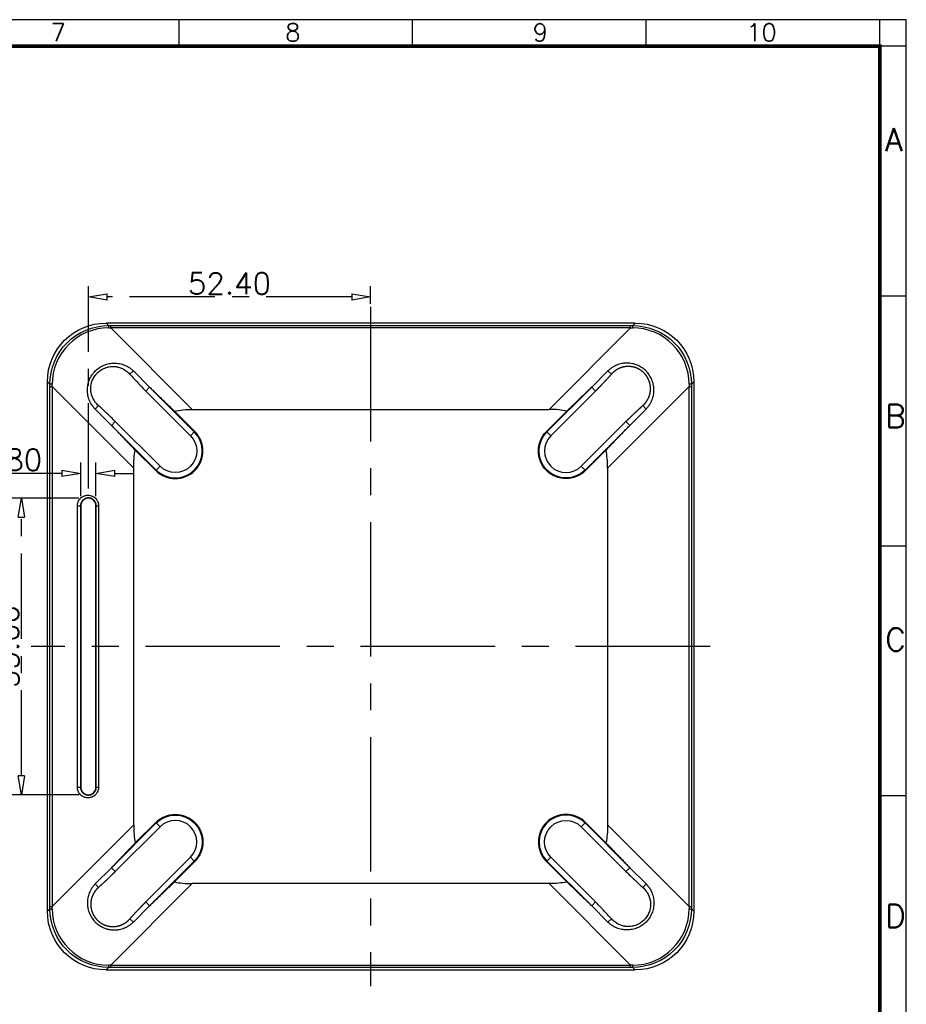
# Model space of a CAD drawing. Header units: millimetres. Extents: x 5301 to 5745, y 376 to 714.
# Tile 6 of 6: x 5580 to 5745, y 532 to 714. Entities that reach past the tile are written whole.
import ezdxf

# ---------------------------------------------------------------- set-up
doc = ezdxf.new("R2010")
doc.units = ezdxf.units.MM
doc.header["$LTSCALE"] = 0.5
doc.linetypes.add('CENTER', pattern=[50.8, 31.75, -6.35, 6.35, -6.35])
doc.layers.add('112', color=7, linetype='Continuous', true_color=0xffffff)
doc.layers.add('A1_KUANG', color=7, linetype='Continuous')
doc.layers.add('A4_KUANG', color=7, linetype='Continuous')
doc.layers.add('core', color=7, linetype='Continuous', lineweight=20)
doc.styles.get("Standard").update_dxf_attribs({"font": 'txt', "bigfont": 'gbcbig.shx'})
doc.dimstyles.new('VT-4.00', dxfattribs={"dimtxt": 4, "dimasz": 3.5, "dimexe": 2, "dimexo": 1.8, "dimgap": 0.5, "dimtad": 1, "dimzin": 0, "dimdsep": 46, "dimtxsty": 'Standard', "dimblk": 'CLOSEDBLANK', "dimcen": 0.3, "dimclrd": 1, "dimclre": 1, "dimclrt": 7, "dimadec": 1, "dimazin": 0, "dimtfac": 1, "dimtofl": 0, "dimtmove": 0, "dimatfit": 3, "dimldrblk": 'CLOSEDBLANK', "dimfxl": 0, "dimtolj": 1, "dimtzin": 0, "dimarcsym": 0})

# ---------------------------------------------------------------- blocks, each defined once
blk = doc.blocks.new('A$C3291225B')
at = {"layer": 'A4_KUANG'}
for p, q in [((179.45, 194.15), (179.45, 197.01)), ((204.67, 194.15), (204.67, 197.01)), ((229.9, 194.15), (229.9, 197.01)), ((255.13, 194.15), (255.13, 197.01)), ((255.14, 0), (255.14, 197.01)), ((258, 194.15), (2.87, 194.15)), ((257.99, 167.16), (255.13, 167.16)), ((257.99, 140.18), (255.13, 140.18)), ((257.99, 113.2), (255.13, 113.2))]:
    blk.add_line(p, q, dxfattribs=at)
at = {"layer": 'A4_KUANG', "color": 8}
blk.add_lwpolyline([(258, 0), (258, 197.01), (0, 197.01), (0, 0)], close=True, dxfattribs=at)
at = {"layer": 'A4_KUANG', "const_width": 0.4}
blk.add_lwpolyline([(2.87, 2.87), (2.87, 194.15), (255.13, 194.15), (255.14, 2.87), (2.87, 2.87)], dxfattribs=at)
at = {"layer": 'A4_KUANG'}
for s, height, p in [('7', 1.91, (165.57, 194.69)), ('8', 1.91, (190.91, 194.69)), ('9', 1.91, (217.64, 194.69)), ('10', 1.91, (240.72, 194.69)), ('A', 2.48, (255.71, 182.82)), ('B', 2.48, (255.71, 152.97)), ('C', 2.48, (255.71, 128.85)), ('D', 2.48, (255.71, 99.01))]:
    blk.add_text(s, height=height, dxfattribs=at).set_placement(p)
blk = doc.blocks.new('_ClosedBlank')
at = {"color": 0, "linetype": 'ByBlock', "lineweight": -2}
for p, q in [((-1, 0.167), (0, 0)), ((-1, 0.167), (-1, -0.167)), ((0, 0), (-1, -0.167))]:
    blk.add_line(p, q, dxfattribs=at)
blk = doc.blocks.new('*D9')
at = {"layer": 'core', "color": 1, "linetype": 'CENTER', "lineweight": -2}
for p, q in [((5590.88, 625.44), (5578.25, 625.44)), ((5580.25, 573.94), (5580.25, 621.94)), ((5590.88, 570.44), (5578.25, 570.44))]:
    blk.add_line(p, q, dxfattribs=at)
at = {"layer": 'Defpoints', "color": 0, "linetype": 'CENTER'}
for p in [(5580.25, 625.44), (5592.68, 625.44), (5592.68, 570.44)]:
    blk.add_point(p, dxfattribs=at)
at = {"layer": 'core', "color": 1, "linetype": 'CENTER', "lineweight": -2, "xscale": 3.5, "yscale": 3.5, "zscale": 3.5}
for p, rotation in [((5580.25, 625.44), 90), ((5580.25, 570.44), 270)]:
    blk.add_blockref('_ClosedBlank', p, dxfattribs=dict(at, rotation=rotation))
at = {"layer": 'core', "color": 7, "linetype": 'CENTER', "insert": (5577.75, 597.94), "char_height": 4, "attachment_point": 5, "rotation": 90}
blk.add_mtext('\\A1;55.00', dxfattribs=at)
blk = doc.blocks.new('*D10')
at = {"layer": 'core', "color": 1, "linetype": 'CENTER', "lineweight": -2}
for p, q in [((5591.28, 625.84), (5591.28, 632.07)), ((5594.08, 625.84), (5594.08, 632.07)), ((5587.78, 630.07), (5571.95, 630.07)), ((5597.58, 630.07), (5601.08, 630.07))]:
    blk.add_line(p, q, dxfattribs=at)
at = {"layer": 'Defpoints', "color": 0, "linetype": 'CENTER'}
for p in [(5591.28, 630.07), (5591.28, 624.04), (5594.08, 624.04)]:
    blk.add_point(p, dxfattribs=at)
at = {"layer": 'core', "color": 1, "linetype": 'CENTER', "lineweight": -2, "xscale": 3.5, "yscale": 3.5, "zscale": 3.5}
blk.add_blockref('_ClosedBlank', (5591.28, 630.07), dxfattribs=at)
at = {"layer": 'core', "color": 1, "linetype": 'CENTER', "lineweight": -2, "xscale": 3.5, "yscale": 3.5, "zscale": 3.5, "rotation": 180}
blk.add_blockref('_ClosedBlank', (5594.08, 630.07), dxfattribs=at)
at = {"layer": 'core', "color": 7, "linetype": 'CENTER', "insert": (5578.12, 632.57), "char_height": 4, "attachment_point": 5}
blk.add_mtext('\\A1;2.80', dxfattribs=at)
blk = doc.blocks.new('*D11')
at = {"layer": 'core', "color": 1, "linetype": 'CENTER', "lineweight": -2}
for p, q in [((5592.68, 627.24), (5592.68, 664.8)), ((5645.08, 661.54), (5645.08, 664.8)), ((5641.58, 662.8), (5596.18, 662.8))]:
    blk.add_line(p, q, dxfattribs=at)
at = {"layer": 'Defpoints', "color": 0, "linetype": 'CENTER'}
for p in [(5592.68, 662.8), (5645.08, 659.74), (5592.68, 625.44)]:
    blk.add_point(p, dxfattribs=at)
at = {"layer": 'core', "color": 1, "linetype": 'CENTER', "lineweight": -2, "xscale": 3.5, "yscale": 3.5, "zscale": 3.5, "rotation": 180}
blk.add_blockref('_ClosedBlank', (5592.68, 662.8), dxfattribs=at)
at = {"layer": 'core', "color": 1, "linetype": 'CENTER', "lineweight": -2, "xscale": 3.5, "yscale": 3.5, "zscale": 3.5}
blk.add_blockref('_ClosedBlank', (5645.08, 662.8), dxfattribs=at)
at = {"layer": 'core', "color": 7, "linetype": 'CENTER', "insert": (5618.88, 665.3), "char_height": 4, "attachment_point": 5}
blk.add_mtext('\\A1;52.40', dxfattribs=at)

msp = doc.modelspace()

# ---------------------------------------------------------------- linework, layer by layer
at = {"layer": '112', "color": 1, "linetype": 'CENTER', "ltscale": 1.571386}
for p, q in [((5645.081, 660.941), (5645.081, 534.944)), ((5708.079, 597.942), (5582.082, 597.942))]:
    msp.add_line(p, q, dxfattribs=at)
at = {"layer": '112', "color": 7}
for p, q in [((5595.975, 657.941), (5596.424, 657.492)), ((5694.186, 657.941), (5595.975, 657.941)), ((5693.738, 657.492), (5694.186, 657.941)), ((5596.823, 657.074), (5596.823, 657.492)), ((5596.823, 657.492), (5693.338, 657.492)), ((5611.966, 641.932), (5596.823, 657.074)), ((5693.338, 657.074), (5596.823, 657.074)), ((5678.195, 641.932), (5693.338, 657.074)), ((5693.338, 657.074), (5693.338, 657.492)), ((5601.031, 649.062), (5600.373, 648.478)), ((5601.031, 649.062), (5604.046, 646.047)), ((5689.13, 649.062), (5686.115, 646.047)), ((5689.13, 649.062), (5689.788, 648.478)), ((5585.531, 646.599), (5585.082, 647.048)), ((5585.082, 548.836), (5585.082, 647.048)), ((5705.079, 647.048), (5704.63, 646.599)), ((5705.079, 647.048), (5705.079, 548.836)), ((5585.531, 646.2), (5585.948, 646.2)), ((5585.531, 549.684), (5585.531, 646.2)), ((5585.948, 646.2), (5601.091, 631.057)), ((5585.948, 646.2), (5585.948, 549.684)), ((5604.046, 646.047), (5603.339, 645.34)), ((5603.339, 645.34), (5611.638, 637.042)), ((5612.345, 637.749), (5604.046, 646.047)), ((5677.816, 637.749), (5686.115, 646.047)), ((5686.822, 645.34), (5678.523, 637.042)), ((5686.115, 646.047), (5686.822, 645.34)), ((5704.213, 646.2), (5689.07, 631.057)), ((5704.213, 549.684), (5704.213, 646.2)), ((5704.213, 646.2), (5704.63, 646.2)), ((5704.63, 646.2), (5704.63, 549.684)), ((5593.961, 641.991), (5594.545, 642.65)), ((5596.975, 638.976), (5593.961, 641.991)), ((5612.432, 637.836), (5608.642, 641.626)), ((5611.966, 641.932), (5678.195, 641.932)), ((5677.729, 637.836), (5681.519, 641.626)), ((5693.186, 638.976), (5696.2, 641.991)), ((5696.2, 641.991), (5695.616, 642.65)), ((5596.975, 638.976), (5597.683, 639.683)), ((5605.981, 631.385), (5597.683, 639.683)), ((5684.18, 631.385), (5692.478, 639.683)), ((5693.186, 638.976), (5692.478, 639.683)), ((5596.975, 638.976), (5605.274, 630.678)), ((5612.345, 637.749), (5611.638, 637.042)), ((5612.345, 637.749), (5612.432, 637.836)), ((5677.816, 637.749), (5677.729, 637.836)), ((5677.816, 637.749), (5678.523, 637.042)), ((5693.186, 638.976), (5684.887, 630.678)), ((5601.396, 634.381), (5605.187, 630.59)), ((5688.765, 634.381), (5684.974, 630.59)), ((5601.091, 564.827), (5601.091, 631.057)), ((5605.274, 630.678), (5605.187, 630.59)), ((5605.274, 630.678), (5605.981, 631.385)), ((5684.887, 630.678), (5684.18, 631.385)), ((5684.887, 630.678), (5684.974, 630.59)), ((5689.07, 631.057), (5689.07, 564.827)), ((5590.636, 571.843), (5590.636, 624.041)), ((5590.636, 624.041), (5591.214, 624.041)), ((5591.282, 624.041), (5591.214, 624.041)), ((5591.214, 624.041), (5591.214, 571.843)), ((5591.282, 624.041), (5591.282, 571.843)), ((5594.082, 624.041), (5594.156, 624.041)), ((5594.082, 571.843), (5594.082, 624.041)), ((5594.156, 624.041), (5594.578, 624.041)), ((5594.156, 571.843), (5594.156, 624.041)), ((5594.578, 624.041), (5594.578, 571.843)), ((5590.636, 571.843), (5591.214, 571.843)), ((5591.282, 571.843), (5591.214, 571.843)), ((5594.082, 571.843), (5594.156, 571.843)), ((5594.156, 571.843), (5594.578, 571.843)), ((5585.948, 549.684), (5601.091, 564.827)), ((5596.975, 556.908), (5605.274, 565.207)), ((5605.981, 564.499), (5597.683, 556.201)), ((5601.396, 561.504), (5605.187, 565.294)), ((5605.274, 565.207), (5605.187, 565.294)), ((5605.274, 565.207), (5605.981, 564.499)), ((5684.887, 565.207), (5684.18, 564.499)), ((5684.18, 564.499), (5692.478, 556.201)), ((5684.887, 565.207), (5684.974, 565.294)), ((5693.186, 556.908), (5684.887, 565.207)), ((5688.765, 561.504), (5684.974, 565.294)), ((5704.213, 549.684), (5689.07, 564.827)), ((5603.339, 550.544), (5611.638, 558.843)), ((5612.345, 558.136), (5604.046, 549.837)), ((5612.432, 558.048), (5608.642, 554.258)), ((5612.345, 558.136), (5611.638, 558.843)), ((5612.345, 558.136), (5612.432, 558.048)), ((5677.816, 558.136), (5677.729, 558.048)), ((5677.729, 558.048), (5681.519, 554.258)), ((5677.816, 558.136), (5678.523, 558.843)), ((5677.816, 558.136), (5686.115, 549.837)), ((5686.822, 550.544), (5678.523, 558.843)), ((5596.975, 556.908), (5593.961, 553.893)), ((5596.975, 556.908), (5597.683, 556.201)), ((5693.186, 556.908), (5692.478, 556.201)), ((5693.186, 556.908), (5696.2, 553.893)), ((5593.961, 553.893), (5594.545, 553.234)), ((5611.966, 553.953), (5596.823, 538.81)), ((5678.195, 553.953), (5611.966, 553.953)), ((5678.195, 553.953), (5693.338, 538.81)), ((5696.2, 553.893), (5695.616, 553.234)), ((5604.046, 549.837), (5603.339, 550.544)), ((5686.115, 549.837), (5686.822, 550.544)), ((5585.082, 548.836), (5585.531, 549.285)), ((5585.531, 549.684), (5585.948, 549.684)), ((5601.031, 546.822), (5604.046, 549.837)), ((5689.13, 546.822), (5686.115, 549.837)), ((5704.213, 549.684), (5704.63, 549.684)), ((5704.63, 549.285), (5705.079, 548.836)), ((5601.031, 546.822), (5600.373, 547.406)), ((5689.13, 546.822), (5689.788, 547.406)), ((5596.424, 538.392), (5595.975, 537.944)), ((5595.975, 537.944), (5694.186, 537.944)), ((5596.823, 538.81), (5693.338, 538.81)), ((5596.823, 538.393), (5596.823, 538.81)), ((5693.338, 538.393), (5596.823, 538.393)), ((5693.338, 538.393), (5693.338, 538.81)), ((5694.186, 537.944), (5693.738, 538.392))]:
    msp.add_line(p, q, dxfattribs=at)
for centre, radius, start, end in [((5608.809, 634.213), 5.123, 225, 45), ((5608.809, 634.213), 5, 225, 45), ((5681.352, 634.213), 4, 135, 315), ((5681.352, 561.671), 5.123, 45, 225), ((5681.352, 561.671), 5, 45, 225), ((5608.809, 561.671), 4, 315, 135)]:
    msp.add_arc(centre, radius, start, end, dxfattribs=at)
at = {"layer": '112', "color": 7, "extrusion": (0, 0, -1)}
for centre, radius, start, end in [((-5681.352, 634.213), 5.123, 225, 45), ((-5681.352, 634.213), 5, 225, 45), ((-5608.809, 634.213), 4, 135, 315), ((-5608.809, 561.671), 5.123, 45, 225), ((-5608.809, 561.671), 5, 45, 225), ((-5681.352, 561.671), 4, 315, 135)]:
    msp.add_arc(centre, radius, start, end, dxfattribs=at)
for centre, major_axis, ratio, start_param, end_param in [((5596.19, 646.833), (-7.93, 7.93), 0.9808148, 5.5074723, 7.0588983), ((5693.971, 646.833), (-7.93, -7.93), 0.9808148, 2.3658797, 3.9173056), ((6051.665, 191.358), (-447.847, 447.847), 0.1105205, 0.0732573, 0.1100738), ((6051.665, 191.358), (-447.847, 447.847), 0.1105205, 6.1731115, 6.209928), ((5238.496, 1004.526), (447.847, -447.847), 0.1105205, 6.1731115, 6.209928), ((5238.496, 1004.526), (447.847, -447.847), 0.1105205, 0.0732573, 0.1100738), ((5596.19, 549.051), (7.93, 7.93), 0.9808148, 2.3658797, 3.9173056), ((5693.971, 549.051), (-7.93, 7.93), 0.9808148, 2.3658797, 3.9173056)]:
    msp.add_ellipse(centre, major_axis=major_axis, ratio=ratio, start_param=start_param, end_param=end_param, dxfattribs=at)
at = {"layer": '112', "color": 7}
for centre, major_axis, ratio, start_param, end_param in [((5596.424, 656.997), (0, 0.5), 0.0030065, 0.139627, 1.4176843), ((5575.891, 667.119), (100.311, -1.774), 0.0986239, 4.9202602, 4.9243439), ((5575.917, 667.602), (99.898, -2.137), 0.0989168, 4.9212478, 4.925334), ((5714.226, 667.593), (-99.853, -2.134), 0.098878, 1.35794, 1.362028), ((5714.23, 667.1), (-100.21, -1.768), 0.0985371, 1.3590392, 1.3631268), ((5693.738, 656.997), (0, -0.5), 0.0030065, 1.7239083, 3.0019657), ((5586.026, 646.599), (-0.5, 0), 0.0030065, 4.865501, 6.1435583), ((5575.432, 667.083), (2.133, -99.842), 0.0988683, 1.3579623, 1.3620508), ((5575.921, 667.096), (1.769, -100.221), 0.0985466, 1.3590176, 1.3631048), ((5714.242, 667.1), (-1.769, -100.232), 0.0985559, 4.9201025, 4.9241893), ((5704.135, 646.599), (-0.5, 0), 0.0030065, 3.2812196, 4.559277), ((5714.74, 667.106), (-2.137, -99.898), 0.0989168, 4.9212478, 4.925334), ((5238.496, 191.358), (447.847, 447.847), 0.1105205, 0.0732573, 0.1100738), ((5238.496, 191.358), (447.847, 447.847), 0.1105205, 6.1731115, 6.209928), ((6051.665, 1004.526), (-447.847, -447.847), 0.1105205, 6.1731115, 6.209928), ((6051.665, 1004.526), (-447.847, -447.847), 0.1105205, 0.0732573, 0.1100738), ((5575.434, 528.805), (-2.133, -99.831), 0.0988586, 1.7795191, 1.783608), ((5586.026, 549.285), (-0.5, 0), 0.0030065, 0.139627, 1.4176843), ((5575.919, 528.784), (-1.769, -100.232), 0.0985562, 1.7785104, 1.7825971), ((5714.242, 528.784), (1.769, -100.232), 0.0985562, 4.500588, 4.5046748), ((5704.135, 549.285), (-0.5, 0), 0.0030065, 1.7239083, 3.0019657), ((5714.731, 528.797), (2.134, -99.853), 0.098878, 4.4995326, 4.5036206), ((5575.923, 528.78), (-100.232, -1.769), 0.0985559, 4.5005888, 4.5046755), ((5596.424, 538.888), (0, -0.5), 0.0030065, 4.865501, 6.1435583), ((5575.944, 528.296), (-99.831, -2.133), 0.0988586, 4.4995773, 4.5036662), ((5714.239, 528.78), (100.232, -1.769), 0.0985561, 1.7785102, 1.782597), ((5714.244, 528.283), (99.898, -2.137), 0.0989168, 1.7796551, 1.7837413), ((5693.738, 538.888), (0, 0.5), 0.0030065, 3.2812196, 4.559277)]:
    msp.add_ellipse(centre, major_axis=major_axis, ratio=ratio, start_param=start_param, end_param=end_param, dxfattribs=at)
for points, degree, knots in [([(5585.531, 646.599), (5585.532, 649.475), (5586.715, 652.298), (5590.727, 656.309), (5593.547, 657.491), (5596.424, 657.492)], 3, [0, 0, 0, 0, 0.5, 0.5, 1, 1, 1, 1]), ([(5596.422, 657.073), (5593.66, 657.064), (5590.955, 655.922), (5587.102, 652.07), (5585.958, 649.363), (5585.95, 646.601)], 3, [0, 0, 0, 0, 0.5, 0.5, 1, 1, 1, 1]), ([(5693.738, 657.492), (5696.614, 657.491), (5699.437, 656.308), (5703.447, 652.296), (5704.629, 649.475), (5704.63, 646.599)], 3, [0, 0, 0, 0, 0.5, 0.5, 1, 1, 1, 1]), ([(5704.211, 646.601), (5704.203, 649.363), (5703.06, 652.068), (5699.208, 655.921), (5696.501, 657.064), (5693.739, 657.073)], 3, [0, 0, 0, 0, 0.5, 0.5, 1, 1, 1, 1]), ([(5593.961, 641.991), (5593.935, 642.017), (5593.884, 642.069), (5593.81, 642.148), (5593.737, 642.229), (5593.667, 642.311), (5593.598, 642.395), (5593.531, 642.48), (5593.466, 642.567), (5593.402, 642.655), (5593.269, 642.85), (5593.082, 643.162), (5592.872, 643.605), (5592.706, 644.066), (5592.546, 644.701), (5592.464, 645.519), (5592.559, 646.502), (5592.845, 647.448), (5593.31, 648.319), (5593.936, 649.083), (5594.699, 649.71), (5595.571, 650.176), (5596.515, 650.462), (5597.498, 650.559), (5598.317, 650.478), (5598.952, 650.318), (5599.414, 650.152), (5599.857, 649.943), (5600.193, 649.742), (5600.434, 649.574), (5600.591, 649.455), (5600.743, 649.33), (5600.891, 649.2), (5600.984, 649.108), (5601.031, 649.062)], 3, [0, 0, 0, 0, 0.0069709, 0.0139278, 0.020874, 0.0278128, 0.0347473, 0.0416808, 0.0486167, 0.0555582, 0.0625085, 0.0938423, 0.1251671, 0.1563346, 0.1874984, 0.2501199, 0.3124184, 0.3749468, 0.4374502, 0.4997726, 0.5623909, 0.6246497, 0.6872425, 0.7496356, 0.8120631, 0.8433828, 0.8747188, 0.9058774, 0.9370637, 0.9496496, 0.9622166, 0.9747844, 0.9873724, 1, 1, 1, 1]), ([(5696.2, 641.991), (5696.32, 642.111), (5696.433, 642.236), (5696.647, 642.498), (5696.747, 642.634), (5696.852, 642.794), (5696.863, 642.811), (5696.886, 642.847), (5696.898, 642.865), (5696.931, 642.919), (5696.953, 642.955), (5697.018, 643.065), (5697.058, 643.138), (5697.175, 643.361), (5697.244, 643.513), (5697.368, 643.821), (5697.422, 643.978), (5697.48, 644.178), (5697.491, 644.219), (5697.507, 644.279), (5697.512, 644.299), (5697.522, 644.34), (5697.527, 644.36), (5697.551, 644.462), (5697.568, 644.543), (5697.613, 644.787), (5697.634, 644.95), (5697.661, 645.275), (5697.667, 645.438), (5697.663, 645.683), (5697.66, 645.764), (5697.653, 645.866), (5697.652, 645.887), (5697.649, 645.928), (5697.647, 645.948), (5697.642, 646.009), (5697.638, 646.05), (5697.615, 646.253), (5697.588, 646.412), (5697.521, 646.726), (5697.481, 646.881), (5697.384, 647.187), (5697.328, 647.338), (5697.201, 647.635), (5697.131, 647.78), (5696.979, 648.059), (5696.896, 648.195), (5696.719, 648.458), (5696.623, 648.585), (5696.496, 648.739), (5696.47, 648.77), (5696.431, 648.815), (5696.418, 648.831), (5696.391, 648.861), (5696.378, 648.875), (5696.31, 648.949), (5696.255, 649.007), (5696.087, 649.176), (5695.969, 649.282), (5695.725, 649.484), (5695.598, 649.579), (5695.399, 649.713), (5695.332, 649.757), (5695.246, 649.809), (5695.229, 649.819), (5695.194, 649.84), (5695.177, 649.85), (5695.125, 649.88), (5695.09, 649.899), (5694.914, 649.995), (5694.77, 650.065), (5694.476, 650.19), (5694.327, 650.245), (5694.097, 650.318), (5694.02, 650.34), (5693.902, 650.371), (5693.863, 650.381), (5693.804, 650.395), (5693.784, 650.4), (5693.744, 650.409), (5693.724, 650.413), (5693.545, 650.451), (5693.386, 650.477), (5693.064, 650.513), (5692.903, 650.524), (5692.578, 650.528), (5692.414, 650.523), (5692.208, 650.506), (5692.167, 650.502), (5692.085, 650.493), (5692.043, 650.488), (5691.921, 650.471), (5691.839, 650.459), (5691.596, 650.414), (5691.436, 650.376), (5691.119, 650.284), (5690.962, 650.231), (5690.729, 650.137), (5690.652, 650.104), (5690.556, 650.06), (5690.537, 650.051), (5690.499, 650.033), (5690.48, 650.024), (5690.423, 649.996), (5690.386, 649.977), (5690.199, 649.88), (5690.055, 649.794), (5689.775, 649.61), (5689.639, 649.51), (5689.377, 649.297), (5689.251, 649.183), (5689.13, 649.062)], 3, [0, 0, 0, 0, 0.03125, 0.03125, 0.0625, 0.0625, 0.0664063, 0.0664063, 0.0703125, 0.0703125, 0.078125, 0.078125, 0.09375, 0.09375, 0.125, 0.125, 0.15625, 0.15625, 0.1640625, 0.1640625, 0.1679687, 0.1679687, 0.171875, 0.171875, 0.1875, 0.1875, 0.21875, 0.21875, 0.25, 0.25, 0.265625, 0.265625, 0.2695312, 0.2695312, 0.2734375, 0.2734375, 0.28125, 0.28125, 0.3125, 0.3125, 0.34375, 0.34375, 0.375, 0.375, 0.40625, 0.40625, 0.4375, 0.4375, 0.46875, 0.46875, 0.4765625, 0.4765625, 0.4804688, 0.4804688, 0.484375, 0.484375, 0.5, 0.5, 0.53125, 0.53125, 0.5625, 0.5625, 0.578125, 0.578125, 0.5820312, 0.5820312, 0.5859375, 0.5859375, 0.59375, 0.59375, 0.625, 0.625, 0.65625, 0.65625, 0.671875, 0.671875, 0.6796875, 0.6796875, 0.6835937, 0.6835937, 0.6875, 0.6875, 0.71875, 0.71875, 0.75, 0.75, 0.78125, 0.78125, 0.7890625, 0.7890625, 0.796875, 0.796875, 0.8125, 0.8125, 0.84375, 0.84375, 0.875, 0.875, 0.890625, 0.890625, 0.8945313, 0.8945313, 0.8984375, 0.8984375, 0.90625, 0.90625, 0.9375, 0.9375, 0.96875, 0.96875, 1, 1, 1, 1]), ([(5594.545, 642.65), (5594.439, 642.743), (5594.339, 642.842), (5594.147, 643.048), (5594.056, 643.156), (5593.959, 643.283), (5593.949, 643.298), (5593.927, 643.326), (5593.917, 643.341), (5593.886, 643.384), (5593.865, 643.413), (5593.805, 643.501), (5593.767, 643.56), (5593.656, 643.741), (5593.589, 643.864), (5593.467, 644.118), (5593.412, 644.248), (5593.352, 644.414), (5593.34, 644.448), (5593.323, 644.499), (5593.318, 644.516), (5593.307, 644.549), (5593.301, 644.567), (5593.276, 644.652), (5593.257, 644.72), (5593.205, 644.926), (5593.179, 645.064), (5593.139, 645.343), (5593.127, 645.483), (5593.119, 645.695), (5593.118, 645.766), (5593.119, 645.854), (5593.12, 645.872), (5593.121, 645.908), (5593.122, 645.926), (5593.124, 645.979), (5593.126, 646.015), (5593.138, 646.192), (5593.155, 646.332), (5593.202, 646.609), (5593.234, 646.746), (5593.31, 647.017), (5593.355, 647.151), (5593.46, 647.416), (5593.519, 647.545), (5593.65, 647.795), (5593.721, 647.916), (5593.875, 648.151), (5593.959, 648.265), (5594.071, 648.403), (5594.094, 648.43), (5594.128, 648.47), (5594.14, 648.484), (5594.164, 648.511), (5594.176, 648.524), (5594.235, 648.59), (5594.284, 648.641), (5594.434, 648.791), (5594.538, 648.885), (5594.757, 649.063), (5594.87, 649.146), (5595.047, 649.263), (5595.108, 649.301), (5595.184, 649.346), (5595.2, 649.355), (5595.231, 649.372), (5595.246, 649.381), (5595.293, 649.407), (5595.324, 649.424), (5595.481, 649.505), (5595.61, 649.564), (5595.871, 649.667), (5596.005, 649.713), (5596.208, 649.77), (5596.277, 649.787), (5596.381, 649.811), (5596.415, 649.818), (5596.468, 649.829), (5596.485, 649.832), (5596.52, 649.839), (5596.538, 649.842), (5596.696, 649.869), (5596.836, 649.885), (5597.117, 649.904), (5597.257, 649.906), (5597.539, 649.896), (5597.679, 649.884), (5597.856, 649.859), (5597.891, 649.853), (5597.961, 649.841), (5597.996, 649.835), (5598.1, 649.815), (5598.169, 649.799), (5598.374, 649.748), (5598.509, 649.707), (5598.773, 649.611), (5598.903, 649.557), (5599.094, 649.465), (5599.157, 649.433), (5599.235, 649.39), (5599.251, 649.381), (5599.282, 649.364), (5599.297, 649.355), (5599.343, 649.328), (5599.374, 649.31), (5599.525, 649.218), (5599.641, 649.138), (5599.865, 648.968), (5599.973, 648.877), (5600.179, 648.686), (5600.278, 648.585), (5600.373, 648.478)], 3, [0, 0, 0, 0, 0.03125, 0.03125, 0.0625, 0.0625, 0.0664063, 0.0664063, 0.0703125, 0.0703125, 0.078125, 0.078125, 0.09375, 0.09375, 0.125, 0.125, 0.15625, 0.15625, 0.1640625, 0.1640625, 0.1679687, 0.1679687, 0.171875, 0.171875, 0.1875, 0.1875, 0.21875, 0.21875, 0.25, 0.25, 0.265625, 0.265625, 0.2695312, 0.2695312, 0.2734375, 0.2734375, 0.28125, 0.28125, 0.3125, 0.3125, 0.34375, 0.34375, 0.375, 0.375, 0.40625, 0.40625, 0.4375, 0.4375, 0.46875, 0.46875, 0.4765625, 0.4765625, 0.4804688, 0.4804688, 0.484375, 0.484375, 0.5, 0.5, 0.53125, 0.53125, 0.5625, 0.5625, 0.578125, 0.578125, 0.5820312, 0.5820312, 0.5859375, 0.5859375, 0.59375, 0.59375, 0.625, 0.625, 0.65625, 0.65625, 0.671875, 0.671875, 0.6796875, 0.6796875, 0.6835937, 0.6835937, 0.6875, 0.6875, 0.71875, 0.71875, 0.75, 0.75, 0.78125, 0.78125, 0.7890625, 0.7890625, 0.796875, 0.796875, 0.8125, 0.8125, 0.84375, 0.84375, 0.875, 0.875, 0.890625, 0.890625, 0.8945313, 0.8945313, 0.8984375, 0.8984375, 0.90625, 0.90625, 0.9375, 0.9375, 0.96875, 0.96875, 1, 1, 1, 1]), ([(5695.616, 642.65), (5695.937, 642.935), (5696.194, 643.274), (5696.452, 643.613), (5696.635, 643.995), (5696.82, 644.38), (5696.922, 644.792), (5697.024, 645.204), (5697.04, 645.628), (5697.055, 646.054), (5696.982, 646.474), (5696.909, 646.891), (5696.752, 647.287), (5696.596, 647.681), (5696.361, 648.037), (5696.127, 648.392), (5695.825, 648.693), (5695.525, 648.992), (5695.171, 649.226), (5694.815, 649.46), (5694.419, 649.616), (5694.023, 649.773), (5693.604, 649.845), (5693.186, 649.917), (5692.762, 649.901), (5692.337, 649.885), (5691.922, 649.782), (5691.513, 649.68), (5691.13, 649.495), (5690.748, 649.312), (5690.408, 649.053), (5690.072, 648.797), (5689.788, 648.478)], 2, [0, 0, 0, 0.0625, 0.0625, 0.125, 0.125, 0.1875, 0.1875, 0.25, 0.25, 0.3125, 0.3125, 0.375, 0.375, 0.4375, 0.4375, 0.5, 0.5, 0.5625, 0.5625, 0.625, 0.625, 0.6875, 0.6875, 0.75, 0.75, 0.8125, 0.8125, 0.875, 0.875, 0.9375, 0.9375, 1, 1, 1]), ([(5600.373, 648.478), (5600.605, 648.216), (5600.846, 647.95), (5601.336, 647.415), (5601.587, 647.147), (5601.964, 646.749), (5602.09, 646.617), (5602.342, 646.354), (5602.468, 646.224), (5602.845, 645.838), (5603.094, 645.585), (5603.339, 645.34)], 3, [0, 0, 0, 0, 0.25, 0.25, 0.5, 0.5, 0.625, 0.625, 0.75, 0.75, 1, 1, 1, 1]), ([(5689.788, 648.478), (5689.107, 647.709), (5688.328, 646.887), (5687.597, 646.115), (5686.822, 645.34)], 2, [0, 0, 0, 0.5, 0.5, 1, 1, 1]), ([(5597.683, 639.683), (5597.412, 639.954), (5597.139, 640.223), (5596.597, 640.75), (5596.327, 641.009), (5595.929, 641.385), (5595.798, 641.508), (5595.537, 641.75), (5595.409, 641.869), (5595.028, 642.218), (5594.782, 642.44), (5594.545, 642.65)], 3, [0, 0, 0, 0, 0.25, 0.25, 0.5, 0.5, 0.625, 0.625, 0.75, 0.75, 1, 1, 1, 1]), ([(5692.478, 639.683), (5693.253, 640.458), (5694.026, 641.19), (5694.848, 641.968), (5695.616, 642.65)], 2, [0, 0, 0, 0.5, 0.5, 1, 1, 1]), ([(5590.636, 624.041), (5590.636, 624.173), (5590.65, 624.301), (5590.688, 624.491), (5590.704, 624.554), (5590.742, 624.678), (5590.764, 624.74), (5590.839, 624.919), (5590.9, 625.033), (5591.008, 625.194), (5591.047, 625.246), (5591.129, 625.347), (5591.172, 625.394), (5591.309, 625.53), (5591.409, 625.611), (5591.571, 625.718), (5591.626, 625.751), (5591.74, 625.811), (5591.856, 625.865), (5591.976, 625.908), (5592.099, 625.946), (5592.162, 625.962), (5592.351, 626), (5592.478, 626.012), (5592.734, 626.013), (5592.863, 626), (5593.114, 625.949), (5593.237, 625.912), (5593.415, 625.839), (5593.474, 625.811), (5593.588, 625.751), (5593.643, 625.718), (5593.803, 625.613), (5593.903, 625.532), (5594.088, 625.349), (5594.17, 625.249), (5594.277, 625.089), (5594.31, 625.034), (5594.372, 624.919), (5594.4, 624.86), (5594.475, 624.68), (5594.513, 624.557), (5594.565, 624.304), (5594.578, 624.173), (5594.578, 624.041)], 3, [0, 0, 0, 0, 0.0625, 0.0625, 0.09375, 0.09375, 0.125, 0.125, 0.1875, 0.1875, 0.21875, 0.21875, 0.25, 0.25, 0.3125, 0.3125, 0.34375, 0.34375, 0.375, 0.40625, 0.40625, 0.4375, 0.4375, 0.5, 0.5, 0.5625, 0.5625, 0.625, 0.625, 0.65625, 0.65625, 0.6875, 0.6875, 0.75, 0.75, 0.8125, 0.8125, 0.84375, 0.84375, 0.875, 0.875, 0.9375, 0.9375, 1, 1, 1, 1]), ([(5594.156, 624.041), (5594.156, 624.14), (5594.146, 624.238), (5594.107, 624.428), (5594.078, 624.52), (5594.022, 624.655), (5594.001, 624.699), (5593.955, 624.785), (5593.93, 624.826), (5593.849, 624.946), (5593.788, 625.02), (5593.65, 625.156), (5593.575, 625.216), (5593.455, 625.295), (5593.414, 625.319), (5593.329, 625.364), (5593.285, 625.384), (5593.153, 625.438), (5593.062, 625.466), (5592.875, 625.503), (5592.779, 625.513), (5592.589, 625.513), (5592.495, 625.503), (5592.354, 625.475), (5592.307, 625.463), (5592.216, 625.435), (5592.171, 625.419), (5592.039, 625.365), (5591.954, 625.321), (5591.793, 625.215), (5591.718, 625.155), (5591.582, 625.02), (5591.52, 624.945), (5591.412, 624.784), (5591.367, 624.699), (5591.31, 624.565), (5591.294, 624.519), (5591.265, 624.425), (5591.253, 624.378), (5591.224, 624.236), (5591.214, 624.14), (5591.214, 624.041)], 3, [0, 0, 0, 0, 0.0625, 0.0625, 0.125, 0.125, 0.15625, 0.15625, 0.1875, 0.1875, 0.25, 0.25, 0.3125, 0.3125, 0.34375, 0.34375, 0.375, 0.375, 0.4375, 0.4375, 0.5, 0.5, 0.5625, 0.5625, 0.59375, 0.59375, 0.625, 0.625, 0.6875, 0.6875, 0.75, 0.75, 0.8125, 0.8125, 0.875, 0.875, 0.90625, 0.90625, 0.9375, 0.9375, 1, 1, 1, 1]), ([(5594.082, 624.041), (5594.082, 624.409), (5593.931, 624.772), (5593.413, 625.291), (5593.048, 625.441), (5592.315, 625.441), (5591.951, 625.291), (5591.433, 624.772), (5591.282, 624.409), (5591.282, 624.041)], 3, [0, 0, 0, 0, 0.25, 0.25, 0.5, 0.5, 0.75, 0.75, 1, 1, 1, 1]), ([(5594.578, 571.843), (5594.578, 571.712), (5594.565, 571.583), (5594.527, 571.393), (5594.511, 571.331), (5594.472, 571.206), (5594.45, 571.145), (5594.375, 570.965), (5594.315, 570.852), (5594.207, 570.69), (5594.168, 570.638), (5594.086, 570.538), (5594.042, 570.49), (5593.906, 570.354), (5593.806, 570.273), (5593.644, 570.166), (5593.588, 570.133), (5593.475, 570.073), (5593.359, 570.019), (5593.238, 569.976), (5593.115, 569.939), (5593.052, 569.923), (5592.863, 569.885), (5592.736, 569.872), (5592.481, 569.872), (5592.351, 569.885), (5592.1, 569.935), (5591.978, 569.972), (5591.8, 570.045), (5591.741, 570.073), (5591.627, 570.133), (5591.571, 570.166), (5591.411, 570.272), (5591.311, 570.352), (5591.127, 570.535), (5591.045, 570.635), (5590.937, 570.795), (5590.904, 570.851), (5590.843, 570.965), (5590.815, 571.024), (5590.74, 571.204), (5590.702, 571.327), (5590.65, 571.581), (5590.636, 571.712), (5590.636, 571.843)], 3, [0, 0, 0, 0, 0.0625, 0.0625, 0.09375, 0.09375, 0.125, 0.125, 0.1875, 0.1875, 0.21875, 0.21875, 0.25, 0.25, 0.3125, 0.3125, 0.34375, 0.34375, 0.375, 0.40625, 0.40625, 0.4375, 0.4375, 0.5, 0.5, 0.5625, 0.5625, 0.625, 0.625, 0.65625, 0.65625, 0.6875, 0.6875, 0.75, 0.75, 0.8125, 0.8125, 0.84375, 0.84375, 0.875, 0.875, 0.9375, 0.9375, 1, 1, 1, 1]), ([(5591.214, 571.843), (5591.214, 571.745), (5591.224, 571.646), (5591.263, 571.456), (5591.292, 571.364), (5591.348, 571.229), (5591.369, 571.185), (5591.415, 571.1), (5591.44, 571.058), (5591.521, 570.939), (5591.582, 570.864), (5591.72, 570.728), (5591.795, 570.668), (5591.914, 570.59), (5591.956, 570.565), (5592.041, 570.521), (5592.085, 570.5), (5592.217, 570.446), (5592.308, 570.419), (5592.495, 570.381), (5592.591, 570.371), (5592.781, 570.372), (5592.875, 570.381), (5593.016, 570.409), (5593.062, 570.421), (5593.154, 570.449), (5593.199, 570.465), (5593.331, 570.519), (5593.416, 570.564), (5593.577, 570.669), (5593.651, 570.729), (5593.788, 570.864), (5593.85, 570.94), (5593.958, 571.1), (5594.003, 571.185), (5594.06, 571.32), (5594.076, 571.366), (5594.105, 571.459), (5594.117, 571.506), (5594.146, 571.648), (5594.156, 571.745), (5594.156, 571.843)], 3, [0, 0, 0, 0, 0.0625, 0.0625, 0.125, 0.125, 0.15625, 0.15625, 0.1875, 0.1875, 0.25, 0.25, 0.3125, 0.3125, 0.34375, 0.34375, 0.375, 0.375, 0.4375, 0.4375, 0.5, 0.5, 0.5625, 0.5625, 0.59375, 0.59375, 0.625, 0.625, 0.6875, 0.6875, 0.75, 0.75, 0.8125, 0.8125, 0.875, 0.875, 0.90625, 0.90625, 0.9375, 0.9375, 1, 1, 1, 1]), ([(5591.282, 571.843), (5591.282, 571.475), (5591.433, 571.112), (5591.951, 570.594), (5592.315, 570.443), (5593.048, 570.443), (5593.413, 570.594), (5593.931, 571.112), (5594.082, 571.475), (5594.082, 571.843)], 3, [0, 0, 0, 0, 0.25, 0.25, 0.5, 0.5, 0.75, 0.75, 1, 1, 1, 1]), ([(5597.683, 556.201), (5596.908, 555.426), (5596.135, 554.695), (5595.314, 553.916), (5594.545, 553.234)], 2, [0, 0, 0, 0.5, 0.5, 1, 1, 1]), ([(5692.478, 556.201), (5692.749, 555.93), (5693.022, 555.662), (5693.564, 555.134), (5693.834, 554.876), (5694.232, 554.5), (5694.364, 554.376), (5694.624, 554.134), (5694.752, 554.015), (5695.133, 553.667), (5695.379, 553.445), (5695.616, 553.234)], 3, [0, 0, 0, 0, 0.25, 0.25, 0.5, 0.5, 0.625, 0.625, 0.75, 0.75, 1, 1, 1, 1]), ([(5593.961, 553.893), (5593.841, 553.773), (5593.728, 553.648), (5593.514, 553.386), (5593.414, 553.25), (5593.309, 553.091), (5593.298, 553.073), (5593.275, 553.037), (5593.263, 553.019), (5593.23, 552.965), (5593.208, 552.929), (5593.144, 552.82), (5593.103, 552.746), (5592.986, 552.523), (5592.917, 552.372), (5592.793, 552.063), (5592.739, 551.906), (5592.681, 551.706), (5592.67, 551.666), (5592.654, 551.605), (5592.649, 551.585), (5592.639, 551.544), (5592.634, 551.524), (5592.61, 551.423), (5592.593, 551.341), (5592.548, 551.097), (5592.527, 550.935), (5592.5, 550.609), (5592.494, 550.446), (5592.498, 550.202), (5592.501, 550.12), (5592.508, 550.018), (5592.509, 549.997), (5592.512, 549.957), (5592.514, 549.936), (5592.519, 549.875), (5592.523, 549.834), (5592.546, 549.632), (5592.573, 549.472), (5592.64, 549.158), (5592.681, 549.003), (5592.777, 548.697), (5592.833, 548.546), (5592.96, 548.249), (5593.03, 548.105), (5593.182, 547.825), (5593.265, 547.689), (5593.442, 547.426), (5593.538, 547.299), (5593.665, 547.145), (5593.691, 547.114), (5593.73, 547.069), (5593.743, 547.054), (5593.77, 547.024), (5593.783, 547.009), (5593.851, 546.935), (5593.906, 546.877), (5594.075, 546.708), (5594.192, 546.602), (5594.436, 546.4), (5594.563, 546.305), (5594.762, 546.171), (5594.829, 546.128), (5594.915, 546.076), (5594.932, 546.065), (5594.967, 546.045), (5594.984, 546.035), (5595.036, 546.004), (5595.071, 545.985), (5595.247, 545.889), (5595.391, 545.82), (5595.685, 545.695), (5595.834, 545.639), (5596.064, 545.567), (5596.141, 545.544), (5596.259, 545.513), (5596.298, 545.503), (5596.357, 545.489), (5596.377, 545.485), (5596.417, 545.476), (5596.437, 545.471), (5596.616, 545.433), (5596.776, 545.407), (5597.097, 545.371), (5597.258, 545.361), (5597.583, 545.356), (5597.747, 545.361), (5597.953, 545.379), (5597.994, 545.382), (5598.077, 545.391), (5598.118, 545.396), (5598.24, 545.413), (5598.322, 545.426), (5598.565, 545.471), (5598.725, 545.508), (5599.042, 545.6), (5599.199, 545.654), (5599.432, 545.747), (5599.509, 545.78), (5599.605, 545.824), (5599.624, 545.833), (5599.662, 545.851), (5599.681, 545.86), (5599.738, 545.888), (5599.775, 545.907), (5599.962, 546.005), (5600.106, 546.09), (5600.386, 546.274), (5600.522, 546.374), (5600.784, 546.587), (5600.91, 546.701), (5601.031, 546.822)], 3, [0, 0, 0, 0, 0.03125, 0.03125, 0.0625, 0.0625, 0.0664063, 0.0664063, 0.0703125, 0.0703125, 0.078125, 0.078125, 0.09375, 0.09375, 0.125, 0.125, 0.15625, 0.15625, 0.1640625, 0.1640625, 0.1679687, 0.1679687, 0.171875, 0.171875, 0.1875, 0.1875, 0.21875, 0.21875, 0.25, 0.25, 0.265625, 0.265625, 0.2695312, 0.2695312, 0.2734375, 0.2734375, 0.28125, 0.28125, 0.3125, 0.3125, 0.34375, 0.34375, 0.375, 0.375, 0.40625, 0.40625, 0.4375, 0.4375, 0.46875, 0.46875, 0.4765625, 0.4765625, 0.4804688, 0.4804688, 0.484375, 0.484375, 0.5, 0.5, 0.53125, 0.53125, 0.5625, 0.5625, 0.578125, 0.578125, 0.5820312, 0.5820312, 0.5859375, 0.5859375, 0.59375, 0.59375, 0.625, 0.625, 0.65625, 0.65625, 0.671875, 0.671875, 0.6796875, 0.6796875, 0.6835937, 0.6835937, 0.6875, 0.6875, 0.71875, 0.71875, 0.75, 0.75, 0.78125, 0.78125, 0.7890625, 0.7890625, 0.796875, 0.796875, 0.8125, 0.8125, 0.84375, 0.84375, 0.875, 0.875, 0.890625, 0.890625, 0.8945313, 0.8945313, 0.8984375, 0.8984375, 0.90625, 0.90625, 0.9375, 0.9375, 0.96875, 0.96875, 1, 1, 1, 1]), ([(5696.2, 553.893), (5696.226, 553.867), (5696.277, 553.816), (5696.351, 553.736), (5696.424, 553.655), (5696.494, 553.573), (5696.563, 553.489), (5696.63, 553.404), (5696.695, 553.317), (5696.759, 553.229), (5696.892, 553.035), (5697.079, 552.723), (5697.289, 552.279), (5697.455, 551.818), (5697.615, 551.184), (5697.697, 550.365), (5697.602, 549.382), (5697.316, 548.437), (5696.851, 547.565), (5696.225, 546.801), (5695.462, 546.174), (5694.59, 545.708), (5693.646, 545.422), (5692.663, 545.326), (5691.844, 545.407), (5691.209, 545.566), (5690.747, 545.732), (5690.304, 545.941), (5689.968, 546.143), (5689.727, 546.311), (5689.57, 546.429), (5689.418, 546.554), (5689.271, 546.684), (5689.177, 546.776), (5689.13, 546.822)], 3, [0, 0, 0, 0, 0.0069709, 0.0139278, 0.020874, 0.0278128, 0.0347473, 0.0416808, 0.0486167, 0.0555582, 0.0625085, 0.0938423, 0.1251671, 0.1563346, 0.1874984, 0.2501199, 0.3124184, 0.3749468, 0.4374502, 0.4997726, 0.5623909, 0.6246497, 0.6872425, 0.7496356, 0.8120631, 0.8433828, 0.8747188, 0.9058774, 0.9370637, 0.9496496, 0.9622166, 0.9747844, 0.9873724, 1, 1, 1, 1]), ([(5594.545, 553.234), (5594.224, 552.949), (5593.967, 552.611), (5593.709, 552.271), (5593.526, 551.889), (5593.341, 551.505), (5593.239, 551.092), (5593.137, 550.68), (5593.121, 550.256), (5593.106, 549.831), (5593.179, 549.41), (5593.252, 548.993), (5593.409, 548.597), (5593.566, 548.203), (5593.8, 547.848), (5594.034, 547.493), (5594.336, 547.191), (5594.636, 546.892), (5594.99, 546.659), (5595.346, 546.425), (5595.742, 546.268), (5596.138, 546.111), (5596.557, 546.039), (5596.975, 545.967), (5597.399, 545.983), (5597.824, 545.999), (5598.239, 546.102), (5598.648, 546.205), (5599.031, 546.389), (5599.413, 546.573), (5599.753, 546.832), (5600.089, 547.087), (5600.373, 547.406)], 2, [0, 0, 0, 0.0625, 0.0625, 0.125, 0.125, 0.1875, 0.1875, 0.25, 0.25, 0.3125, 0.3125, 0.375, 0.375, 0.4375, 0.4375, 0.5, 0.5, 0.5625, 0.5625, 0.625, 0.625, 0.6875, 0.6875, 0.75, 0.75, 0.8125, 0.8125, 0.875, 0.875, 0.9375, 0.9375, 1, 1, 1]), ([(5695.616, 553.234), (5695.722, 553.141), (5695.822, 553.043), (5696.014, 552.836), (5696.105, 552.728), (5696.202, 552.601), (5696.212, 552.587), (5696.234, 552.558), (5696.244, 552.544), (5696.275, 552.5), (5696.296, 552.471), (5696.356, 552.383), (5696.394, 552.324), (5696.505, 552.143), (5696.572, 552.02), (5696.694, 551.766), (5696.749, 551.636), (5696.809, 551.47), (5696.821, 551.436), (5696.838, 551.386), (5696.843, 551.369), (5696.854, 551.335), (5696.86, 551.318), (5696.885, 551.233), (5696.904, 551.164), (5696.956, 550.958), (5696.982, 550.82), (5697.022, 550.542), (5697.034, 550.401), (5697.042, 550.19), (5697.043, 550.119), (5697.042, 550.03), (5697.041, 550.012), (5697.04, 549.976), (5697.04, 549.959), (5697.037, 549.905), (5697.035, 549.87), (5697.023, 549.693), (5697.007, 549.553), (5696.959, 549.275), (5696.928, 549.138), (5696.851, 548.867), (5696.806, 548.733), (5696.701, 548.468), (5696.642, 548.339), (5696.512, 548.089), (5696.44, 547.968), (5696.286, 547.733), (5696.202, 547.619), (5696.09, 547.482), (5696.067, 547.454), (5696.033, 547.414), (5696.021, 547.4), (5695.997, 547.374), (5695.985, 547.36), (5695.926, 547.294), (5695.877, 547.243), (5695.727, 547.093), (5695.623, 546.999), (5695.404, 546.821), (5695.291, 546.738), (5695.114, 546.621), (5695.054, 546.584), (5694.977, 546.539), (5694.961, 546.53), (5694.93, 546.512), (5694.915, 546.503), (5694.868, 546.478), (5694.837, 546.461), (5694.68, 546.379), (5694.551, 546.32), (5694.29, 546.217), (5694.157, 546.172), (5693.953, 546.114), (5693.884, 546.097), (5693.78, 546.073), (5693.746, 546.066), (5693.693, 546.056), (5693.676, 546.052), (5693.641, 546.046), (5693.623, 546.043), (5693.466, 546.015), (5693.325, 545.999), (5693.044, 545.98), (5692.904, 545.978), (5692.622, 545.988), (5692.482, 546.001), (5692.306, 546.026), (5692.27, 546.031), (5692.2, 546.043), (5692.165, 546.049), (5692.061, 546.07), (5691.992, 546.085), (5691.787, 546.136), (5691.652, 546.177), (5691.388, 546.273), (5691.258, 546.327), (5691.067, 546.419), (5691.004, 546.452), (5690.926, 546.494), (5690.91, 546.503), (5690.879, 546.52), (5690.864, 546.529), (5690.818, 546.556), (5690.787, 546.574), (5690.636, 546.667), (5690.52, 546.746), (5690.296, 546.916), (5690.188, 547.007), (5689.982, 547.199), (5689.883, 547.3), (5689.788, 547.406)], 3, [0, 0, 0, 0, 0.03125, 0.03125, 0.0625, 0.0625, 0.0664063, 0.0664063, 0.0703125, 0.0703125, 0.078125, 0.078125, 0.09375, 0.09375, 0.125, 0.125, 0.15625, 0.15625, 0.1640625, 0.1640625, 0.1679687, 0.1679687, 0.171875, 0.171875, 0.1875, 0.1875, 0.21875, 0.21875, 0.25, 0.25, 0.265625, 0.265625, 0.2695312, 0.2695312, 0.2734375, 0.2734375, 0.28125, 0.28125, 0.3125, 0.3125, 0.34375, 0.34375, 0.375, 0.375, 0.40625, 0.40625, 0.4375, 0.4375, 0.46875, 0.46875, 0.4765625, 0.4765625, 0.4804688, 0.4804688, 0.484375, 0.484375, 0.5, 0.5, 0.53125, 0.53125, 0.5625, 0.5625, 0.578125, 0.578125, 0.5820312, 0.5820312, 0.5859375, 0.5859375, 0.59375, 0.59375, 0.625, 0.625, 0.65625, 0.65625, 0.671875, 0.671875, 0.6796875, 0.6796875, 0.6835937, 0.6835937, 0.6875, 0.6875, 0.71875, 0.71875, 0.75, 0.75, 0.78125, 0.78125, 0.7890625, 0.7890625, 0.796875, 0.796875, 0.8125, 0.8125, 0.84375, 0.84375, 0.875, 0.875, 0.890625, 0.890625, 0.8945313, 0.8945313, 0.8984375, 0.8984375, 0.90625, 0.90625, 0.9375, 0.9375, 0.96875, 0.96875, 1, 1, 1, 1]), ([(5600.373, 547.406), (5601.054, 548.175), (5601.833, 548.997), (5602.564, 549.769), (5603.339, 550.544)], 2, [0, 0, 0, 0.5, 0.5, 1, 1, 1]), ([(5689.788, 547.406), (5689.556, 547.668), (5689.316, 547.935), (5688.825, 548.469), (5688.574, 548.737), (5688.197, 549.135), (5688.071, 549.267), (5687.819, 549.53), (5687.693, 549.66), (5687.316, 550.047), (5687.067, 550.299), (5686.822, 550.544)], 3, [0, 0, 0, 0, 0.25, 0.25, 0.5, 0.5, 0.625, 0.625, 0.75, 0.75, 1, 1, 1, 1]), ([(5596.424, 538.392), (5593.547, 538.394), (5590.724, 539.577), (5586.714, 543.588), (5585.532, 546.409), (5585.531, 549.285)], 3, [0, 0, 0, 0, 0.5, 0.5, 1, 1, 1, 1]), ([(5585.95, 549.284), (5585.958, 546.521), (5587.101, 543.817), (5590.953, 539.964), (5593.66, 538.82), (5596.422, 538.811)], 3, [0, 0, 0, 0, 0.5, 0.5, 1, 1, 1, 1]), ([(5704.63, 549.285), (5704.629, 546.409), (5703.446, 543.586), (5699.435, 539.575), (5696.614, 538.394), (5693.738, 538.392)], 3, [0, 0, 0, 0, 0.5, 0.5, 1, 1, 1, 1]), ([(5693.739, 538.811), (5696.501, 538.82), (5699.206, 539.962), (5703.059, 543.815), (5704.203, 546.521), (5704.211, 549.284)], 3, [0, 0, 0, 0, 0.5, 0.5, 1, 1, 1, 1])]:
    msp.add_open_spline(points, degree=degree, knots=knots, dxfattribs=at)
for points, weights in [([(5604.046, 646.047), (5606.344, 643.837), (5608.642, 641.626)], [0.500000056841, 0.499999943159, 0.500000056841]), ([(5686.115, 646.047), (5683.817, 643.837), (5681.519, 641.626)], [0.500000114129, 0.499999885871, 0.500000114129]), ([(5601.396, 634.381), (5599.186, 636.679), (5596.975, 638.976)], [0.500000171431, 0.499999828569, 0.500000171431]), ([(5688.765, 634.381), (5690.975, 636.679), (5693.186, 638.976)], [0.499999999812, 0.500000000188, 0.499999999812]), ([(5601.396, 561.504), (5599.186, 559.206), (5596.975, 556.908)], [0.499999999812, 0.500000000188, 0.499999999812]), ([(5688.765, 561.504), (5690.975, 559.206), (5693.186, 556.908)], [0.500000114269, 0.499999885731, 0.500000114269]), ([(5604.046, 549.837), (5606.344, 552.047), (5608.642, 554.258)], [0.500000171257, 0.499999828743, 0.500000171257]), ([(5686.115, 549.837), (5683.817, 552.047), (5681.519, 554.258)], [0.500000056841, 0.499999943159, 0.500000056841])]:
    msp.add_rational_spline(points, weights, degree=2, dxfattribs=at)

# ---------------------------------------------------------------- block references
at = {"layer": 'A1_KUANG', "color": 1, "lineweight": 0, "xscale": 1.718413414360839, "yscale": 1.718413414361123, "zscale": 1.718413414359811}
msp.add_blockref('A$C3291225B', (5301.172, 375.691), dxfattribs=at)

# ---------------------------------------------------------------- dimensions: what is measured, and where the dimension line sits
at = {"layer": 'core', "linetype": 'CENTER'}
for base, p1, p2, picture, middle in [((5592.682, 662.803), (5645.081, 659.741), (5592.682, 625.441), '*D11', (5618.881, 665.303)), ((5591.282, 630.068), (5594.082, 624.041), (5591.282, 624.041), '*D10', (5578.115, 632.568))]:
    dim = msp.add_linear_dim(base=base, p1=p1, p2=p2, dimstyle='VT-4.00', dxfattribs=at)
    dim.commit()
    dim.dimension.update_dxf_attribs({"geometry": picture, "text_midpoint": middle})
dim = msp.add_linear_dim(base=(5580.252, 625.441), p1=(5592.682, 570.443), p2=(5592.682, 625.441), angle=90, dimstyle='VT-4.00', dxfattribs=at)
dim.commit()
dim.dimension.update_dxf_attribs({"geometry": '*D9', "text_midpoint": (5577.752, 597.942)})

doc.saveas('drawing.dxf')
